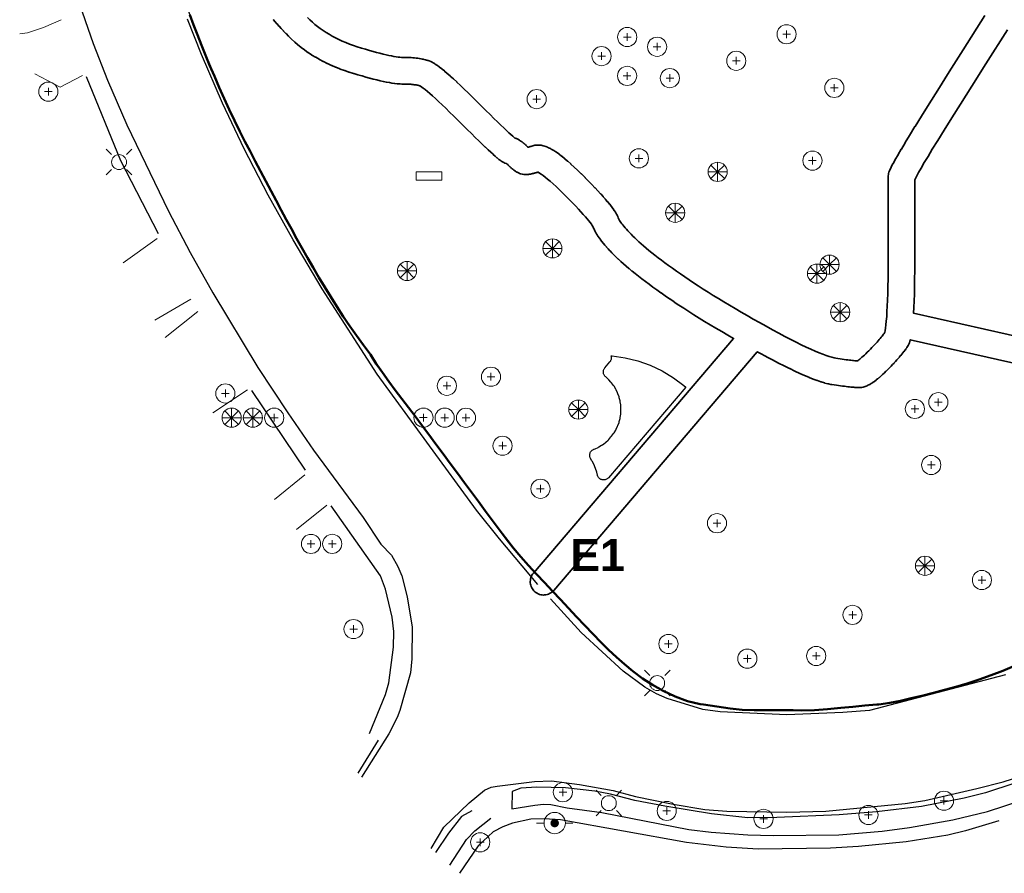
# Model space of a CAD drawing. Header units: metres. Extents: x -6552 to -6384, y 5654608 to 5654799.
# Tile 1 of 4: x -6541 to -6449, y 5654608 to 5654689. Entities that reach past the tile are written whole.
import ezdxf
from ezdxf.enums import TextEntityAlignment as Align

# ---------------------------------------------------------------- set-up
doc = ezdxf.new("R2010")
doc.units = ezdxf.units.M
doc.header["$LTSCALE"] = 0.5
doc.linetypes.add('PHANTOM', pattern=[22, 12, -2, 2, -2, 2, -2])
for name, color, linetype, lineweight in [('L-ANNO-TEXT', 2, 'Continuous', 18), ('L-HARD-PAVE', 8, 'Continuous', 35), ('L-PLNT-SHRB', 3, 'Continuous', 25), ('V-PROP-LINE', 7, 'PHANTOM', 50), ('V-ROAD-CURB', 7, 'Continuous', 25), ('V-ROAD-DW', 8, 'Continuous', 18), ('V-ROAD-SW', 8, 'Continuous', 25), ('V-SITE-FURN', 40, 'Continuous', 18), ('V-UTIL-ELEC', 1, 'Continuous', 18), ('V-UTIL-WATER', 4, 'Continuous', 18), ('V-VEG-TREE', 94, 'Continuous', 18)]:
    doc.layers.add(name, color=color, linetype=linetype, lineweight=lineweight)
doc.styles.add('BR-TITLE', font='arialbd.ttf')

# ---------------------------------------------------------------- blocks, each defined once
blk = doc.blocks.new('SITE-BENCH')
at = {"color": 0, "lineweight": -2}
blk.add_lwpolyline([(-1.5, -0.5), (1.5, -0.5), (1.5, 0.5), (-1.5, 0.5)], close=True, dxfattribs=at)
blk = doc.blocks.new('UTIL-HYDRANT')
at = {"lineweight": -2}
h = blk.add_hatch(color=0, dxfattribs=at)
h.dxf.hatch_style = 1
edge = h.paths.add_edge_path()
edge.add_arc((0, 0), 0.4, 0, 360)
at = {"color": 0, "lineweight": -2}
for p, q in [((-1, 0), (-1.7, 0)), ((1, 0), (1.7, 0))]:
    blk.add_line(p, q, dxfattribs=at)
blk.add_circle((0, 0), 1, dxfattribs=at)
blk = doc.blocks.new('UTIL-LIGHT')
at = {"color": 0, "lineweight": -2}
for p, q in [((-0.707, 0.707), (-1.202, 1.202)), ((0.707, 0.707), (1.202, 1.202)), ((-0.707, -0.707), (-1.202, -1.202)), ((0.707, -0.707), (1.202, -1.202))]:
    blk.add_line(p, q, dxfattribs=at)
blk.add_circle((0, 0), 0.7, dxfattribs=at)
blk = doc.blocks.new('VEG-TREE-DECID')
at = {"color": 0, "lineweight": -2}
for p, q in [((-0.6, 0), (0.6, 0)), ((0, -0.6), (0, 0.6))]:
    blk.add_line(p, q, dxfattribs=at)
blk.add_circle((0, 0), 1.5, dxfattribs=at)
blk = doc.blocks.new('VEG-TREE-CONIF')
at = {"color": 0, "lineweight": -2}
for q in [(-1.5, 0), (-1.06, 1.06), (-1.06, -1.06), (0, 1.5), (1.06, 1.06), (1.5, 0), (0, -1.5), (1.06, -1.06)]:
    blk.add_line((0, 0), q, dxfattribs=at)
blk.add_circle((0, 0), 1.5, dxfattribs=at)

msp = doc.modelspace()

# ---------------------------------------------------------------- linework, layer by layer
at = {"layer": 'L-HARD-PAVE'}
for points in [[(-6431.305, 5654652.594), (-6457.418, 5654658.486), (-6457.458, 5654658.346), (-6457.504, 5654658.214), (-6457.563, 5654658.072), (-6457.615, 5654657.96), (-6457.679, 5654657.853), (-6457.741, 5654657.76), (-6457.757, 5654657.736), (-6457.826, 5654657.639), (-6457.84, 5654657.618), (-6457.915, 5654657.516), (-6457.928, 5654657.498), (-6458.008, 5654657.393), (-6458.021, 5654657.376), (-6458.107, 5654657.267), (-6458.119, 5654657.252), (-6458.21, 5654657.139), (-6458.221, 5654657.126), (-6458.319, 5654657.008), (-6458.329, 5654656.996), (-6458.433, 5654656.875), (-6458.442, 5654656.864), (-6458.551, 5654656.739), (-6458.56, 5654656.729), (-6458.676, 5654656.601), (-6458.684, 5654656.591), (-6458.805, 5654656.459), (-6458.813, 5654656.45), (-6458.939, 5654656.313), (-6458.947, 5654656.306), (-6459.08, 5654656.165), (-6459.086, 5654656.158), (-6459.225, 5654656.013), (-6459.231, 5654656.007), (-6459.376, 5654655.858), (-6459.382, 5654655.852), (-6459.532, 5654655.7), (-6459.538, 5654655.694), (-6459.694, 5654655.538), (-6459.706, 5654655.526), (-6459.856, 5654655.38), (-6459.87, 5654655.367), (-6460.014, 5654655.231), (-6460.029, 5654655.217), (-6460.168, 5654655.09), (-6460.185, 5654655.074), (-6460.318, 5654654.957), (-6460.337, 5654654.94), (-6460.464, 5654654.833), (-6460.487, 5654654.814), (-6460.608, 5654654.716), (-6460.635, 5654654.696), (-6460.75, 5654654.608), (-6460.781, 5654654.584), (-6460.891, 5654654.506), (-6460.928, 5654654.48), (-6461.032, 5654654.412), (-6461.078, 5654654.383), (-6461.175, 5654654.325), (-6461.231, 5654654.293), (-6461.323, 5654654.244), (-6461.393, 5654654.21), (-6461.479, 5654654.171), (-6461.567, 5654654.135), (-6461.647, 5654654.105), (-6461.758, 5654654.07), (-6461.832, 5654654.051), (-6461.974, 5654654.022), (-6462.042, 5654654.013), (-6462.219, 5654654), (-6462.281, 5654654), (-6462.315, 5654654), (-6462.387, 5654654.002), (-6462.413, 5654654.003), (-6462.495, 5654654.007), (-6462.515, 5654654.008), (-6462.607, 5654654.014), (-6462.623, 5654654.015), (-6462.725, 5654654.023), (-6462.738, 5654654.024), (-6462.849, 5654654.034), (-6462.861, 5654654.035), (-6462.982, 5654654.047), (-6462.991, 5654654.048), (-6463.122, 5654654.061), (-6463.13, 5654654.062), (-6463.271, 5654654.078), (-6463.278, 5654654.079), (-6463.428, 5654654.096), (-6463.435, 5654654.097), (-6463.595, 5654654.117), (-6463.6, 5654654.117), (-6463.77, 5654654.139), (-6463.775, 5654654.139), (-6463.955, 5654654.163), (-6463.959, 5654654.163), (-6464.148, 5654654.189), (-6464.152, 5654654.189), (-6464.352, 5654654.217), (-6464.355, 5654654.217), (-6464.564, 5654654.246), (-6464.567, 5654654.247), (-6464.786, 5654654.278), (-6464.864, 5654654.292), (-6465.108, 5654654.343), (-6465.169, 5654654.357), (-6465.439, 5654654.427), (-6465.487, 5654654.441), (-6465.782, 5654654.531), (-6465.822, 5654654.544), (-6466.142, 5654654.653), (-6466.175, 5654654.665), (-6466.521, 5654654.794), (-6466.548, 5654654.804), (-6466.919, 5654654.953), (-6466.943, 5654654.962), (-6467.339, 5654655.13), (-6467.359, 5654655.139), (-6467.781, 5654655.326), (-6467.799, 5654655.334), (-6468.246, 5654655.541), (-6468.261, 5654655.549), (-6468.734, 5654655.775), (-6468.747, 5654655.782), (-6469.245, 5654656.028), (-6469.257, 5654656.034), (-6469.781, 5654656.299), (-6469.791, 5654656.305), (-6470.34, 5654656.59), (-6470.35, 5654656.595), (-6470.924, 5654656.9), (-6470.932, 5654656.904), (-6471.532, 5654657.229), (-6471.54, 5654657.233), (-6471.781, 5654657.366), (-6490.884, 5654634.961), (-6490.884, 5654634.961), (-6490.968, 5654634.871), (-6491.06, 5654634.791), (-6491.16, 5654634.72), (-6491.266, 5654634.658), (-6491.378, 5654634.608), (-6491.494, 5654634.569), (-6491.614, 5654634.541), (-6491.736, 5654634.526), (-6491.858, 5654634.522), (-6491.981, 5654634.53), (-6492.102, 5654634.551), (-6492.22, 5654634.583), (-6492.335, 5654634.626), (-6492.445, 5654634.681), (-6492.549, 5654634.746), (-6492.646, 5654634.821), (-6492.735, 5654634.905), (-6492.816, 5654634.997), (-6492.887, 5654635.097), (-6492.948, 5654635.203), (-6492.998, 5654635.315), (-6493.038, 5654635.431), (-6493.065, 5654635.551), (-6493.081, 5654635.673), (-6493.085, 5654635.795), (-6493.076, 5654635.918), (-6493.056, 5654636.039), (-6493.024, 5654636.157), (-6492.98, 5654636.272), (-6492.926, 5654636.382), (-6492.861, 5654636.486), (-6492.786, 5654636.583), (-6474.005, 5654658.611), (-6474.549, 5654658.924), (-6474.555, 5654658.928), (-6475.112, 5654659.252), (-6475.118, 5654659.255), (-6475.661, 5654659.576), (-6475.667, 5654659.579), (-6476.196, 5654659.896), (-6476.203, 5654659.9), (-6476.718, 5654660.212), (-6476.725, 5654660.216), (-6477.227, 5654660.525), (-6477.234, 5654660.529), (-6477.722, 5654660.834), (-6477.73, 5654660.839), (-6478.204, 5654661.139), (-6478.212, 5654661.144), (-6478.673, 5654661.441), (-6478.681, 5654661.447), (-6479.128, 5654661.74), (-6479.137, 5654661.745), (-6479.57, 5654662.034), (-6479.579, 5654662.04), (-6479.999, 5654662.325), (-6480.008, 5654662.332), (-6480.415, 5654662.613), (-6480.421, 5654662.617), (-6480.814, 5654662.893), (-6480.82, 5654662.897), (-6481.199, 5654663.167), (-6481.206, 5654663.172), (-6481.572, 5654663.436), (-6481.579, 5654663.441), (-6481.931, 5654663.699), (-6481.939, 5654663.705), (-6482.277, 5654663.957), (-6482.285, 5654663.963), (-6482.609, 5654664.209), (-6482.618, 5654664.216), (-6482.929, 5654664.457), (-6482.939, 5654664.464), (-6483.235, 5654664.699), (-6483.246, 5654664.707), (-6483.529, 5654664.935), (-6483.54, 5654664.945), (-6483.81, 5654665.167), (-6483.822, 5654665.177), (-6484.078, 5654665.394), (-6484.091, 5654665.405), (-6484.333, 5654665.616), (-6484.347, 5654665.628), (-6484.575, 5654665.833), (-6484.59, 5654665.847), (-6484.805, 5654666.046), (-6484.821, 5654666.062), (-6485.022, 5654666.255), (-6485.04, 5654666.272), (-6485.228, 5654666.46), (-6485.237, 5654666.47), (-6485.415, 5654666.651), (-6485.425, 5654666.662), (-6485.593, 5654666.838), (-6485.604, 5654666.849), (-6485.763, 5654667.019), (-6485.775, 5654667.032), (-6485.923, 5654667.197), (-6485.936, 5654667.211), (-6486.075, 5654667.369), (-6486.089, 5654667.386), (-6486.218, 5654667.538), (-6486.233, 5654667.557), (-6486.353, 5654667.703), (-6486.37, 5654667.725), (-6486.479, 5654667.865), (-6486.497, 5654667.89), (-6486.597, 5654668.025), (-6486.617, 5654668.053), (-6486.707, 5654668.182), (-6486.729, 5654668.215), (-6486.809, 5654668.338), (-6486.834, 5654668.376), (-6486.904, 5654668.494), (-6486.93, 5654668.54), (-6486.991, 5654668.651), (-6487.019, 5654668.706), (-6487.07, 5654668.811), (-6487.099, 5654668.878), (-6487.14, 5654668.977), (-6487.17, 5654669.058), (-6487.179, 5654669.085), (-6487.18, 5654669.086), (-6487.209, 5654669.138), (-6487.266, 5654669.227), (-6487.348, 5654669.345), (-6487.455, 5654669.487), (-6487.585, 5654669.651), (-6487.738, 5654669.836), (-6487.912, 5654670.039), (-6488.107, 5654670.26), (-6488.324, 5654670.499), (-6488.561, 5654670.755), (-6488.819, 5654671.029), (-6489.097, 5654671.318), (-6489.396, 5654671.624), (-6489.715, 5654671.947), (-6490.05, 5654672.283), (-6490.367, 5654672.592), (-6490.666, 5654672.876), (-6490.948, 5654673.136), (-6491.212, 5654673.37), (-6491.456, 5654673.578), (-6491.681, 5654673.761), (-6491.884, 5654673.917), (-6492.065, 5654674.046), (-6492.22, 5654674.147), (-6492.345, 5654674.22), (-6492.365, 5654674.23), (-6492.435, 5654674.208), (-6492.446, 5654674.205), (-6492.524, 5654674.182), (-6492.535, 5654674.178), (-6492.609, 5654674.157), (-6492.622, 5654674.153), (-6492.693, 5654674.133), (-6492.707, 5654674.13), (-6492.774, 5654674.112), (-6492.791, 5654674.108), (-6492.853, 5654674.092), (-6492.872, 5654674.087), (-6492.931, 5654674.074), (-6492.953, 5654674.069), (-6493.008, 5654674.057), (-6493.033, 5654674.052), (-6493.084, 5654674.042), (-6493.115, 5654674.037), (-6493.162, 5654674.029), (-6493.198, 5654674.023), (-6493.241, 5654674.017), (-6493.286, 5654674.012), (-6493.325, 5654674.008), (-6493.38, 5654674.004), (-6493.415, 5654674.002), (-6493.484, 5654674), (-6493.516, 5654674), (-6493.662, 5654674.009), (-6493.695, 5654674.012), (-6493.82, 5654674.034), (-6493.855, 5654674.041), (-6493.96, 5654674.07), (-6493.998, 5654674.081), (-6494.085, 5654674.113), (-6494.124, 5654674.128), (-6494.198, 5654674.16), (-6494.239, 5654674.18), (-6494.3, 5654674.211), (-6494.343, 5654674.235), (-6494.394, 5654674.264), (-6494.439, 5654674.292), (-6494.482, 5654674.319), (-6494.529, 5654674.351), (-6494.566, 5654674.376), (-6494.615, 5654674.411), (-6494.647, 5654674.435), (-6494.698, 5654674.474), (-6494.725, 5654674.496), (-6494.778, 5654674.539), (-6494.802, 5654674.559), (-6494.856, 5654674.606), (-6494.877, 5654674.624), (-6494.934, 5654674.675), (-6494.953, 5654674.692), (-6495.011, 5654674.746), (-6495.027, 5654674.762), (-6495.088, 5654674.82), (-6495.103, 5654674.835), (-6495.158, 5654674.89), (-6495.203, 5654674.934), (-6495.244, 5654674.972), (-6495.281, 5654675.005), (-6495.313, 5654675.033), (-6495.32, 5654675.039), (-6495.349, 5654675.045), (-6495.456, 5654675.08), (-6495.559, 5654675.124), (-6495.616, 5654675.152), (-6495.766, 5654675.237), (-6495.848, 5654675.292), (-6495.913, 5654675.339), (-6496.02, 5654675.421), (-6496.056, 5654675.449), (-6496.189, 5654675.559), (-6496.212, 5654675.578), (-6496.37, 5654675.714), (-6496.386, 5654675.728), (-6496.569, 5654675.892), (-6496.581, 5654675.902), (-6496.79, 5654676.094), (-6496.798, 5654676.102), (-6497.033, 5654676.321), (-6497.039, 5654676.327), (-6497.299, 5654676.573), (-6497.305, 5654676.578), (-6497.59, 5654676.852), (-6497.594, 5654676.856), (-6497.905, 5654677.157), (-6497.909, 5654677.16), (-6498.245, 5654677.489), (-6498.248, 5654677.492), (-6498.609, 5654677.847), (-6498.612, 5654677.85), (-6498.999, 5654678.233), (-6499.001, 5654678.235), (-6499.413, 5654678.645), (-6499.415, 5654678.647), (-6499.851, 5654679.083), (-6500.262, 5654679.49), (-6500.652, 5654679.872), (-6501.019, 5654680.228), (-6501.364, 5654680.558), (-6501.686, 5654680.861), (-6501.986, 5654681.138), (-6502.263, 5654681.388), (-6502.515, 5654681.611), (-6502.744, 5654681.807), (-6502.946, 5654681.974), (-6503.121, 5654682.111), (-6503.266, 5654682.218), (-6503.374, 5654682.292), (-6503.431, 5654682.326), (-6503.487, 5654682.343), (-6503.555, 5654682.361), (-6503.629, 5654682.379), (-6503.708, 5654682.396), (-6503.793, 5654682.412), (-6503.884, 5654682.427), (-6503.98, 5654682.441), (-6504.081, 5654682.454), (-6504.187, 5654682.465), (-6504.299, 5654682.475), (-6504.415, 5654682.483), (-6504.537, 5654682.49), (-6504.663, 5654682.495), (-6504.794, 5654682.498), (-6504.93, 5654682.5), (-6505.078, 5654682.5), (-6505.135, 5654682.501), (-6505.307, 5654682.509), (-6505.354, 5654682.512), (-6505.541, 5654682.528), (-6505.581, 5654682.532), (-6505.784, 5654682.555), (-6505.817, 5654682.559), (-6506.036, 5654682.591), (-6506.065, 5654682.595), (-6506.299, 5654682.634), (-6506.324, 5654682.639), (-6506.574, 5654682.685), (-6506.596, 5654682.69), (-6506.861, 5654682.744), (-6506.881, 5654682.749), (-6507.162, 5654682.811), (-6507.179, 5654682.815), (-6507.476, 5654682.885), (-6507.491, 5654682.889), (-6507.803, 5654682.967), (-6507.817, 5654682.97), (-6508.145, 5654683.056), (-6508.157, 5654683.06), (-6508.501, 5654683.153), (-6508.512, 5654683.156), (-6508.871, 5654683.258), (-6508.881, 5654683.261), (-6509.256, 5654683.37), (-6509.265, 5654683.373), (-6509.656, 5654683.49), (-6509.664, 5654683.493), (-6510.071, 5654683.618), (-6510.1, 5654683.627), (-6510.497, 5654683.76), (-6510.527, 5654683.771), (-6510.914, 5654683.911), (-6510.944, 5654683.923), (-6511.321, 5654684.071), (-6511.353, 5654684.084), (-6511.72, 5654684.24), (-6511.752, 5654684.255), (-6512.109, 5654684.419), (-6512.142, 5654684.434), (-6512.49, 5654684.606), (-6512.522, 5654684.623), (-6512.86, 5654684.803), (-6512.894, 5654684.821), (-6513.222, 5654685.008), (-6513.255, 5654685.028), (-6513.574, 5654685.224), (-6513.607, 5654685.245), (-6513.916, 5654685.448), (-6513.949, 5654685.471), (-6514.248, 5654685.682), (-6514.282, 5654685.706), (-6514.571, 5654685.925), (-6514.604, 5654685.951), (-6514.883, 5654686.178), (-6514.916, 5654686.205), (-6515.185, 5654686.44), (-6515.218, 5654686.469), (-6515.477, 5654686.711), (-6515.509, 5654686.741), (-6515.759, 5654686.991), (-6515.766, 5654686.998), (-6516.002, 5654687.239), (-6516.01, 5654687.247), (-6516.233, 5654687.477), (-6516.242, 5654687.486), (-6516.451, 5654687.707), (-6516.46, 5654687.717), (-6516.655, 5654687.928), (-6516.666, 5654687.94), (-6516.848, 5654688.141), (-6516.859, 5654688.154), (-6517.027, 5654688.345), (-6517.041, 5654688.361), (-6517.195, 5654688.542), (-6517.21, 5654688.56)], [(-6513.987, 5654688.755), (-6513.757, 5654688.524), (-6513.529, 5654688.312), (-6513.292, 5654688.106), (-6513.045, 5654687.906), (-6512.79, 5654687.712), (-6512.524, 5654687.525), (-6512.249, 5654687.344), (-6511.964, 5654687.169), (-6511.67, 5654687.001), (-6511.365, 5654686.839), (-6511.05, 5654686.683), (-6510.725, 5654686.534), (-6510.389, 5654686.391), (-6510.044, 5654686.255), (-6509.687, 5654686.126), (-6509.321, 5654686.003), (-6508.933, 5654685.884), (-6508.552, 5654685.769), (-6508.186, 5654685.662), (-6507.837, 5654685.564), (-6507.505, 5654685.473), (-6507.19, 5654685.391), (-6506.892, 5654685.316), (-6506.611, 5654685.25), (-6506.348, 5654685.191), (-6506.103, 5654685.141), (-6505.876, 5654685.098), (-6505.668, 5654685.064), (-6505.481, 5654685.037), (-6505.314, 5654685.017), (-6505.17, 5654685.005), (-6505.05, 5654685), (-6504.922, 5654685), (-6504.906, 5654685), (-6504.754, 5654684.998), (-6504.737, 5654684.998), (-6504.588, 5654684.994), (-6504.57, 5654684.993), (-6504.426, 5654684.987), (-6504.407, 5654684.986), (-6504.267, 5654684.979), (-6504.247, 5654684.977), (-6504.11, 5654684.968), (-6504.089, 5654684.966), (-6503.957, 5654684.954), (-6503.935, 5654684.952), (-6503.806, 5654684.938), (-6503.782, 5654684.936), (-6503.657, 5654684.92), (-6503.633, 5654684.917), (-6503.512, 5654684.899), (-6503.486, 5654684.895), (-6503.369, 5654684.876), (-6503.341, 5654684.871), (-6503.228, 5654684.849), (-6503.199, 5654684.843), (-6503.09, 5654684.82), (-6503.059, 5654684.813), (-6502.954, 5654684.788), (-6502.921, 5654684.779), (-6502.82, 5654684.752), (-6502.785, 5654684.742), (-6502.688, 5654684.713), (-6502.652, 5654684.701), (-6502.558, 5654684.67), (-6502.402, 5654684.606), (-6502.286, 5654684.55), (-6502.195, 5654684.5), (-6502.058, 5654684.418), (-6501.999, 5654684.38), (-6501.841, 5654684.272), (-6501.8, 5654684.244), (-6501.62, 5654684.111), (-6501.591, 5654684.088), (-6501.389, 5654683.93), (-6501.367, 5654683.912), (-6501.144, 5654683.728), (-6501.127, 5654683.713), (-6500.882, 5654683.504), (-6500.868, 5654683.492), (-6500.603, 5654683.258), (-6500.591, 5654683.247), (-6500.304, 5654682.987), (-6500.294, 5654682.979), (-6499.986, 5654682.693), (-6499.977, 5654682.686), (-6499.647, 5654682.375), (-6499.64, 5654682.369), (-6499.289, 5654682.033), (-6499.283, 5654682.027), (-6498.91, 5654681.665), (-6498.904, 5654681.66), (-6498.51, 5654681.274), (-6498.505, 5654681.269), (-6498.089, 5654680.857), (-6498.085, 5654680.853), (-6497.648, 5654680.416), (-6497.239, 5654680.008), (-6496.854, 5654679.628), (-6496.496, 5654679.275), (-6496.164, 5654678.951), (-6495.857, 5654678.654), (-6495.577, 5654678.385), (-6495.323, 5654678.145), (-6495.097, 5654677.933), (-6494.898, 5654677.751), (-6494.728, 5654677.599), (-6494.588, 5654677.479), (-6494.523, 5654677.425), (-6494.502, 5654677.419), (-6494.415, 5654677.387), (-6494.376, 5654677.372), (-6494.302, 5654677.34), (-6494.261, 5654677.32), (-6494.2, 5654677.289), (-6494.157, 5654677.265), (-6494.106, 5654677.236), (-6494.061, 5654677.208), (-6494.018, 5654677.181), (-6493.971, 5654677.149), (-6493.934, 5654677.124), (-6493.885, 5654677.089), (-6493.853, 5654677.065), (-6493.802, 5654677.026), (-6493.775, 5654677.004), (-6493.722, 5654676.961), (-6493.698, 5654676.941), (-6493.644, 5654676.894), (-6493.623, 5654676.876), (-6493.566, 5654676.825), (-6493.547, 5654676.808), (-6493.489, 5654676.754), (-6493.473, 5654676.738), (-6493.412, 5654676.68), (-6493.397, 5654676.665), (-6493.342, 5654676.61), (-6493.297, 5654676.566), (-6493.292, 5654676.562), (-6493.236, 5654676.578), (-6493.169, 5654676.598), (-6493.097, 5654676.62), (-6493.02, 5654676.645), (-6492.938, 5654676.672), (-6492.848, 5654676.701), (-6492.748, 5654676.73), (-6492.646, 5654676.751), (-6492.542, 5654676.762), (-6492.433, 5654676.77), (-6492.311, 5654676.773), (-6492.189, 5654676.764), (-6492.064, 5654676.748), (-6491.884, 5654676.712), (-6491.744, 5654676.673), (-6491.614, 5654676.629), (-6491.458, 5654676.567), (-6491.363, 5654676.524), (-6491.191, 5654676.438), (-6491.12, 5654676.4), (-6490.933, 5654676.291), (-6490.878, 5654676.257), (-6490.675, 5654676.124), (-6490.633, 5654676.095), (-6490.414, 5654675.939), (-6490.38, 5654675.914), (-6490.146, 5654675.734), (-6490.118, 5654675.712), (-6489.868, 5654675.509), (-6489.845, 5654675.49), (-6489.579, 5654675.264), (-6489.56, 5654675.247), (-6489.279, 5654674.997), (-6489.263, 5654674.982), (-6488.966, 5654674.708), (-6488.952, 5654674.695), (-6488.639, 5654674.398), (-6488.627, 5654674.387), (-6488.299, 5654674.066), (-6488.288, 5654674.056), (-6487.944, 5654673.712), (-6487.939, 5654673.707), (-6487.615, 5654673.379), (-6487.609, 5654673.373), (-6487.304, 5654673.06), (-6487.298, 5654673.053), (-6487.013, 5654672.757), (-6487.005, 5654672.749), (-6486.74, 5654672.468), (-6486.731, 5654672.459), (-6486.485, 5654672.193), (-6486.476, 5654672.183), (-6486.25, 5654671.933), (-6486.239, 5654671.921), (-6486.032, 5654671.687), (-6486.02, 5654671.673), (-6485.832, 5654671.454), (-6485.818, 5654671.437), (-6485.65, 5654671.234), (-6485.633, 5654671.213), (-6485.485, 5654671.026), (-6485.465, 5654671), (-6485.336, 5654670.828), (-6485.312, 5654670.795), (-6485.203, 5654670.639), (-6485.173, 5654670.595), (-6485.083, 5654670.454), (-6485.047, 5654670.394), (-6484.977, 5654670.269), (-6484.933, 5654670.183), (-6484.882, 5654670.073), (-6484.83, 5654669.942), (-6484.812, 5654669.889), (-6484.801, 5654669.863), (-6484.78, 5654669.818), (-6484.747, 5654669.757), (-6484.702, 5654669.682), (-6484.645, 5654669.595), (-6484.576, 5654669.497), (-6484.496, 5654669.388), (-6484.404, 5654669.27), (-6484.302, 5654669.144), (-6484.188, 5654669.009), (-6484.063, 5654668.867), (-6483.927, 5654668.716), (-6483.78, 5654668.559), (-6483.623, 5654668.394), (-6483.455, 5654668.223), (-6483.281, 5654668.049), (-6483.097, 5654667.872), (-6482.898, 5654667.687), (-6482.684, 5654667.495), (-6482.455, 5654667.296), (-6482.212, 5654667.09), (-6481.954, 5654666.876), (-6481.681, 5654666.657), (-6481.394, 5654666.43), (-6481.093, 5654666.197), (-6480.778, 5654665.958), (-6480.448, 5654665.712), (-6480.104, 5654665.46), (-6479.746, 5654665.202), (-6479.374, 5654664.937), (-6478.988, 5654664.666), (-6478.59, 5654664.39), (-6478.179, 5654664.111), (-6477.754, 5654663.828), (-6477.315, 5654663.54), (-6476.862, 5654663.249), (-6476.395, 5654662.953), (-6475.914, 5654662.653), (-6475.419, 5654662.348), (-6474.91, 5654662.04), (-6474.387, 5654661.727), (-6473.85, 5654661.41), (-6473.3, 5654661.09), (-6472.735, 5654660.765), (-6472.156, 5654660.436), (-6471.564, 5654660.103), (-6470.958, 5654659.766), (-6470.339, 5654659.426), (-6469.748, 5654659.106), (-6469.183, 5654658.806), (-6468.644, 5654658.526), (-6468.132, 5654658.266), (-6467.646, 5654658.026), (-6467.188, 5654657.807), (-6466.757, 5654657.607), (-6466.354, 5654657.428), (-6465.979, 5654657.269), (-6465.633, 5654657.131), (-6465.318, 5654657.013), (-6465.034, 5654656.916), (-6464.783, 5654656.84), (-6464.568, 5654656.784), (-6464.393, 5654656.747), (-6464.215, 5654656.722), (-6464.01, 5654656.693), (-6463.814, 5654656.666), (-6463.629, 5654656.642), (-6463.454, 5654656.619), (-6463.289, 5654656.598), (-6463.135, 5654656.579), (-6462.991, 5654656.562), (-6462.858, 5654656.547), (-6462.736, 5654656.535), (-6462.625, 5654656.524), (-6462.526, 5654656.515), (-6462.44, 5654656.509), (-6462.399, 5654656.506), (-6462.387, 5654656.513), (-6462.325, 5654656.554), (-6462.25, 5654656.607), (-6462.164, 5654656.673), (-6462.068, 5654656.751), (-6461.962, 5654656.84), (-6461.847, 5654656.941), (-6461.725, 5654657.054), (-6461.594, 5654657.177), (-6461.456, 5654657.312), (-6461.309, 5654657.459), (-6461.164, 5654657.606), (-6461.026, 5654657.748), (-6460.894, 5654657.885), (-6460.768, 5654658.018), (-6460.648, 5654658.147), (-6460.535, 5654658.271), (-6460.429, 5654658.391), (-6460.328, 5654658.505), (-6460.235, 5654658.615), (-6460.147, 5654658.719), (-6460.067, 5654658.819), (-6459.993, 5654658.913), (-6459.926, 5654659.001), (-6459.866, 5654659.083), (-6459.835, 5654659.127), (-6459.819, 5654659.182), (-6459.784, 5654659.351), (-6459.745, 5654659.589), (-6459.707, 5654659.89), (-6459.671, 5654660.248), (-6459.637, 5654660.661), (-6459.607, 5654661.127), (-6459.581, 5654661.645), (-6459.558, 5654662.214), (-6459.539, 5654662.834), (-6459.523, 5654663.505), (-6459.512, 5654664.225), (-6459.504, 5654664.996), (-6459.5, 5654665.815), (-6459.5, 5654673.781), (-6459.495, 5654673.891), (-6459.481, 5654674), (-6459.457, 5654674.107), (-6459.424, 5654674.211), (-6459.373, 5654674.35), (-6459.329, 5654674.454), (-6459.228, 5654674.669), (-6459.205, 5654674.714), (-6459.053, 5654675.006), (-6459.039, 5654675.031), (-6458.836, 5654675.398), (-6458.827, 5654675.414), (-6458.573, 5654675.858), (-6458.567, 5654675.869), (-6458.262, 5654676.388), (-6458.257, 5654676.396), (-6457.902, 5654676.992), (-6457.898, 5654676.998), (-6457.492, 5654677.67), (-6457.487, 5654677.677), (-6456.98, 5654678.505), (-6456.977, 5654678.51), (-6456.368, 5654679.494), (-6456.366, 5654679.497), (-6455.655, 5654680.638), (-6455.653, 5654680.64), (-6454.841, 5654681.937), (-6454.839, 5654681.94), (-6453.773, 5654683.633), (-6453.772, 5654683.634), (-6452.451, 5654685.724), (-6452.451, 5654685.725), (-6450.419, 5654688.933)], [(-6448.307, 5654687.595), (-6450.338, 5654684.388), (-6451.658, 5654682.3), (-6452.723, 5654680.609), (-6453.534, 5654679.314), (-6454.243, 5654678.176), (-6454.85, 5654677.196), (-6455.354, 5654676.373), (-6455.757, 5654675.708), (-6456.108, 5654675.119), (-6456.407, 5654674.61), (-6456.653, 5654674.18), (-6456.845, 5654673.833), (-6456.978, 5654673.578), (-6457, 5654673.532), (-6457, 5654665.812), (-6457, 5654665.807), (-6457.004, 5654664.98), (-6457.004, 5654664.974), (-6457.012, 5654664.196), (-6457.012, 5654664.189), (-6457.024, 5654663.46), (-6457.024, 5654663.452), (-6457.039, 5654662.772), (-6457.04, 5654662.762), (-6457.059, 5654662.131), (-6457.06, 5654662.12), (-6457.083, 5654661.538), (-6457.084, 5654661.524), (-6457.111, 5654660.991), (-6457.112, 5654660.98), (-6430.475, 5654654.969)]]:
    msp.add_lwpolyline(points, dxfattribs=at)
at = {"layer": 'L-PLNT-SHRB'}
msp.add_lwpolyline([(-6485.745, 5654645.535), (-6485.786, 5654645.492), (-6485.831, 5654645.452), (-6485.88, 5654645.418), (-6485.931, 5654645.388), (-6485.986, 5654645.364), (-6486.043, 5654645.346), (-6486.101, 5654645.333), (-6486.16, 5654645.326), (-6486.22, 5654645.325), (-6486.28, 5654645.329), (-6486.338, 5654645.34), (-6486.396, 5654645.357), (-6486.451, 5654645.379), (-6486.504, 5654645.406), (-6486.554, 5654645.439), (-6486.601, 5654645.476), (-6486.643, 5654645.518), (-6486.681, 5654645.564), (-6486.715, 5654645.614), (-6486.743, 5654645.666), (-6486.766, 5654645.721), (-6486.783, 5654645.778), (-6486.852, 5654646.053), (-6486.878, 5654646.137), (-6487.03, 5654646.562), (-6487.064, 5654646.644), (-6487.257, 5654647.052), (-6487.298, 5654647.13), (-6487.423, 5654647.338), (-6487.451, 5654647.39), (-6487.473, 5654647.444), (-6487.49, 5654647.5), (-6487.502, 5654647.558), (-6487.508, 5654647.617), (-6487.508, 5654647.676), (-6487.502, 5654647.734), (-6487.49, 5654647.792), (-6487.473, 5654647.848), (-6487.451, 5654647.903), (-6487.423, 5654647.955), (-6487.39, 5654648.004), (-6487.353, 5654648.049), (-6487.311, 5654648.091), (-6487.266, 5654648.128), (-6487.217, 5654648.161), (-6487.165, 5654648.189), (-6487.11, 5654648.211), (-6487.081, 5654648.222), (-6486.999, 5654648.255), (-6486.724, 5654648.385), (-6486.646, 5654648.427), (-6486.386, 5654648.583), (-6486.312, 5654648.632), (-6486.068, 5654648.814), (-6486, 5654648.87), (-6485.774, 5654649.074), (-6485.712, 5654649.136), (-6485.508, 5654649.362), (-6485.452, 5654649.43), (-6485.27, 5654649.674), (-6485.221, 5654649.748), (-6485.065, 5654650.008), (-6485.023, 5654650.086), (-6484.893, 5654650.361), (-6484.86, 5654650.443), (-6484.757, 5654650.729), (-6484.731, 5654650.814), (-6484.658, 5654651.109), (-6484.64, 5654651.195), (-6484.596, 5654651.496), (-6484.587, 5654651.584), (-6484.572, 5654651.888), (-6484.572, 5654651.976), (-6484.587, 5654652.28), (-6484.596, 5654652.368), (-6484.64, 5654652.669), (-6484.658, 5654652.755), (-6484.731, 5654653.05), (-6484.757, 5654653.135), (-6484.86, 5654653.421), (-6484.893, 5654653.503), (-6485.023, 5654653.778), (-6485.065, 5654653.856), (-6485.221, 5654654.116), (-6485.27, 5654654.19), (-6485.452, 5654654.434), (-6485.508, 5654654.502), (-6485.712, 5654654.728), (-6485.774, 5654654.79), (-6486, 5654654.994), (-6486.006, 5654654.999), (-6486.05, 5654655.039), (-6486.09, 5654655.083), (-6486.125, 5654655.131), (-6486.155, 5654655.183), (-6486.181, 5654655.237), (-6486.2, 5654655.293), (-6486.214, 5654655.351), (-6486.223, 5654655.41), (-6486.225, 5654655.469), (-6486.221, 5654655.529), (-6486.212, 5654655.588), (-6486.197, 5654655.645), (-6486.176, 5654655.701), (-6486.149, 5654655.754), (-6486.118, 5654655.805), (-6486.082, 5654655.852), (-6485.609, 5654656.406), (-6485.565, 5654656.464), (-6485.534, 5654656.513), (-6485.508, 5654656.565), (-6485.487, 5654656.62), (-6485.472, 5654656.676), (-6485.462, 5654656.733), (-6485.457, 5654656.791), (-6485.459, 5654656.849), (-6485.466, 5654656.907), (-6485.478, 5654656.964), (-6485.486, 5654656.987), (-6485.397, 5654656.983), (-6484.179, 5654656.802), (-6482.985, 5654656.503), (-6481.827, 5654656.088), (-6480.714, 5654655.562), (-6479.658, 5654654.929), (-6478.67, 5654654.196), (-6478.495, 5654654.038), (-6485.745, 5654645.535)], close=True, dxfattribs=at)
at = {"layer": 'V-PROP-LINE'}
msp.add_lwpolyline([(-6447.631, 5654627.863), (-6448.728, 5654627.406), (-6449.837, 5654626.983), (-6450.957, 5654626.59), (-6452.088, 5654626.224), (-6453.14, 5654625.908), (-6454.197, 5654625.612), (-6455.258, 5654625.334), (-6456.326, 5654625.07), (-6457.328, 5654624.824), (-6458.333, 5654624.588), (-6459.343, 5654624.39), (-6460.363, 5654624.255), (-6460.572, 5654624.236), (-6461.695, 5654624.134), (-6462.818, 5654624.032), (-6463.941, 5654623.93), (-6465.18, 5654623.815), (-6466.42, 5654623.722), (-6467.663, 5654623.69), (-6468.409, 5654623.697), (-6469.675, 5654623.709), (-6470.941, 5654623.72), (-6472.073, 5654623.724), (-6473.205, 5654623.751), (-6474.328, 5654623.86), (-6475.575, 5654624.048), (-6476.822, 5654624.236), (-6477.147, 5654624.285), (-6478.336, 5654624.566), (-6479.486, 5654625.004), (-6480.61, 5654625.539), (-6481.609, 5654626.084), (-6482.557, 5654626.691), (-6483.458, 5654627.373), (-6484.232, 5654628.023), (-6484.99, 5654628.683), (-6485.728, 5654629.364), (-6486.441, 5654630.071), (-6487.21, 5654630.87), (-6487.976, 5654631.671), (-6488.739, 5654632.474), (-6489.5, 5654633.279), (-6490.257, 5654634.087), (-6491.013, 5654634.898), (-6491.761, 5654635.694), (-6492.514, 5654636.486), (-6493.258, 5654637.285), (-6493.982, 5654638.101), (-6494.675, 5654638.945), (-6495.342, 5654639.809), (-6496.002, 5654640.677), (-6496.657, 5654641.55), (-6497.308, 5654642.425), (-6497.956, 5654643.302), (-6498.604, 5654644.179), (-6499.252, 5654645.057), (-6499.923, 5654645.964), (-6500.595, 5654646.872), (-6501.266, 5654647.78), (-6501.938, 5654648.688), (-6502.609, 5654649.596), (-6503.28, 5654650.504), (-6503.891, 5654651.321), (-6504.511, 5654652.132), (-6505.133, 5654652.943), (-6505.752, 5654653.755), (-6506.362, 5654654.573), (-6506.958, 5654655.401), (-6507.535, 5654656.242), (-6508.087, 5654657.099), (-6508.743, 5654657.984), (-6509.388, 5654658.876), (-6510.019, 5654659.777), (-6510.635, 5654660.688), (-6511.235, 5654661.612), (-6511.805, 5654662.518), (-6512.369, 5654663.428), (-6512.924, 5654664.342), (-6513.47, 5654665.261), (-6514.004, 5654666.187), (-6514.527, 5654667.12), (-6515.014, 5654668.006), (-6515.498, 5654668.894), (-6515.98, 5654669.782), (-6516.46, 5654670.671), (-6516.938, 5654671.562), (-6517.415, 5654672.453), (-6517.911, 5654673.384), (-6518.404, 5654674.316), (-6518.895, 5654675.248), (-6519.383, 5654676.183), (-6519.867, 5654677.119), (-6520.348, 5654678.058), (-6520.855, 5654679.078), (-6521.344, 5654680.107), (-6521.818, 5654681.142), (-6522.279, 5654682.183), (-6522.73, 5654683.229), (-6523.173, 5654684.28), (-6523.562, 5654685.219), (-6523.943, 5654686.161), (-6524.317, 5654687.105), (-6524.684, 5654688.052), (-6525.044, 5654689.002)], dxfattribs=at)
at = {"layer": 'V-ROAD-CURB'}
for points in [[(-6535.647, 5654690.747), (-6534.09, 5654686.3), (-6532.762, 5654682.879), (-6530.954, 5654678.673), (-6527.032, 5654670.551), (-6525.005, 5654666.696), (-6522.882, 5654662.892), (-6518.645, 5654655.873), (-6515.85, 5654651.621), (-6513.424, 5654648.118), (-6508.77, 5654641.811), (-6507.096, 5654639.294), (-6506.116, 5654638.249), (-6505.506, 5654637.189), (-6505.142, 5654636.311), (-6504.643, 5654634.359), (-6504.166, 5654631.494), (-6504.187, 5654628.528), (-6504.333, 5654627.222), (-6505.314, 5654623.666), (-6505.564, 5654623.011), (-6506.37, 5654621.484), (-6508.908, 5654617.424)], [(-6492.366, 5654635.511), (-6495.978, 5654639.806), (-6498.127, 5654642.491), (-6502.782, 5654648.875), (-6507.438, 5654655.259), (-6512.6, 5654663.276), (-6515.343, 5654667.874), (-6517.687, 5654672.076), (-6519.939, 5654676.425), (-6521.962, 5654680.697), (-6523.931, 5654685.273), (-6525.251, 5654688.584)], [(-6514.325, 5654666.762), (-6512.291, 5654663.291), (-6510.195, 5654660.039)], [(-6448.47, 5654627.03), (-6461.253, 5654623.693), (-6463.754, 5654623.504), (-6468.994, 5654623.274), (-6475.249, 5654623.553), (-6476.9, 5654623.775), (-6480.248, 5654624.819), (-6481.233, 5654625.249), (-6482.34, 5654625.862), (-6484.355, 5654627.364), (-6488.301, 5654630.996), (-6491.19, 5654634.149)], [(-6502.383, 5654610.724), (-6501.203, 5654612.709), (-6498.821, 5654615.016), (-6497.381, 5654616.206), (-6496.75, 5654616.47), (-6496.18, 5654616.581), (-6492.673, 5654617.016), (-6491.093, 5654617.061), (-6488.457, 5654616.719), (-6485.298, 5654616.178), (-6483.219, 5654615.595), (-6479.678, 5654614.895), (-6476.702, 5654614.395), (-6474.644, 5654614.227), (-6469.011, 5654614.125), (-6465.355, 5654614.231), (-6457.915, 5654614.93), (-6456.048, 5654615.228), (-6451.17, 5654616.346), (-6448.702, 5654616.989), (-6446.864, 5654617.563)], [(-6494.82, 5654614.431), (-6492.661, 5654614.796), (-6491.847, 5654614.884), (-6491.167, 5654614.844), (-6489.631, 5654614.549), (-6486.36, 5654614.11), (-6478.211, 5654612.515), (-6476.111, 5654612.25), (-6472.655, 5654612.007), (-6470.28, 5654611.94), (-6464.124, 5654612.016), (-6460.07, 5654612.352), (-6457.493, 5654612.705), (-6453.442, 5654613.424), (-6450.185, 5654614.207), (-6446.919, 5654615.251)], [(-6500.643, 5654609.165), (-6499.072, 5654611.553), (-6498.278, 5654612.371), (-6496.782, 5654613.556)]]:
    msp.add_lwpolyline(points, dxfattribs=at)
at = {"layer": 'V-ROAD-DW'}
for points in [[(-6541, 5654687.226), (-6540.266, 5654687.315), (-6538.78, 5654687.82), (-6537.114, 5654688.528)], [(-6535.101, 5654683.293), (-6537.216, 5654682.197), (-6539.585, 5654683.449)], [(-6531.299, 5654665.716), (-6528.085, 5654668.008)], [(-6524.949, 5654662.311), (-6528.326, 5654660.329)], [(-6527.357, 5654658.714), (-6524.276, 5654661.142)], [(-6519.631, 5654653.8), (-6522.871, 5654651.634)], [(-6517.075, 5654643.483), (-6514.245, 5654645.813)], [(-6512.175, 5654642.963), (-6515.02, 5654640.686)]]:
    msp.add_lwpolyline(points, dxfattribs=at)
at = {"layer": 'V-ROAD-SW'}
for points in [[(-6534.139, 5654727.664), (-6533.646, 5654723.329), (-6533.112, 5654719.724), (-6531.577, 5654711.554), (-6530.604, 5654707.415), (-6529.162, 5654701.793), (-6527.262, 5654695.295), (-6525.29, 5654689.659), (-6524.308, 5654687.085), (-6521.8, 5654681.097), (-6519.483, 5654676.376), (-6516.912, 5654671.564), (-6514.32, 5654666.763)], [(-6527.98, 5654668.44), (-6531.494, 5654675.28), (-6534.72, 5654683.163)], [(-6510.195, 5654660.043), (-6505.978, 5654654.058), (-6501.119, 5654647.532), (-6496.249, 5654641.008), (-6494.667, 5654638.938), (-6493.19, 5654637.208)], [(-6514.192, 5654646.247), (-6519.211, 5654653.717)], [(-6508.171, 5654621.52), (-6506.664, 5654625.177), (-6506.342, 5654626.271), (-6505.922, 5654629.619), (-6505.901, 5654631.108), (-6506.058, 5654632.454), (-6506.658, 5654635.058), (-6507.125, 5654636.316), (-6511.769, 5654642.905)], [(-6491.267, 5654635.155), (-6485.977, 5654629.601), (-6483.402, 5654627.323), (-6482.184, 5654626.445), (-6481.094, 5654625.797), (-6479.763, 5654625.122), (-6478.382, 5654624.576), (-6477.226, 5654624.303), (-6473.578, 5654623.77), (-6467.55, 5654623.684), (-6465.63, 5654623.77), (-6460.576, 5654624.234), (-6458.083, 5654624.644), (-6454.29, 5654625.583), (-6451.302, 5654626.472), (-6448.124, 5654627.654)], [(-6509.231, 5654617.785), (-6507.327, 5654620.901)], [(-6447.598, 5654616.853), (-6450.358, 5654615.942), (-6452.374, 5654615.446), (-6456.375, 5654614.67), (-6460.578, 5654614.156), (-6464.111, 5654613.885), (-6469.953, 5654613.621), (-6472.682, 5654613.613), (-6476.082, 5654613.979), (-6480.455, 5654614.702), (-6483.267, 5654615.221), (-6485.54, 5654615.808), (-6487.023, 5654616.103), (-6489.791, 5654616.407), (-6492.465, 5654616.478), (-6493.978, 5654616.377), (-6494.773, 5654616.077), (-6494.821, 5654614.431)], [(-6498.565, 5654614.269), (-6499.543, 5654613.729), (-6500.772, 5654612.162), (-6501.985, 5654610.346)], [(-6449.105, 5654613.327), (-6452.243, 5654612.375), (-6453.889, 5654611.966), (-6457.798, 5654611.338), (-6462.285, 5654610.897), (-6464.92, 5654610.745), (-6471.683, 5654610.666), (-6474.69, 5654610.832), (-6478.431, 5654611.277), (-6484.34, 5654612.35), (-6490.244, 5654613.408), (-6491.794, 5654613.494), (-6493.029, 5654613.464), (-6494.762, 5654613.11), (-6495.663, 5654612.765), (-6496.558, 5654612.275), (-6497.983, 5654610.965), (-6499.724, 5654608.39)]]:
    msp.add_lwpolyline(points, dxfattribs=at)

# ---------------------------------------------------------------- block references
at = {"layer": 'V-SITE-FURN', "xscale": 0.8, "yscale": 0.8}
msp.add_blockref('SITE-BENCH', (-6502.583, 5654673.866), dxfattribs=at)
at = {"layer": 'V-UTIL-ELEC'}
for p in [(-6531.676, 5654675.17), (-6481.172, 5654626.249), (-6485.712, 5654614.98)]:
    msp.add_blockref('UTIL-LIGHT', p, dxfattribs=at)
at = {"layer": 'V-UTIL-WATER'}
msp.add_blockref('UTIL-HYDRANT', (-6490.792, 5654613.106), dxfattribs=at)
at = {"layer": 'V-VEG-TREE', "xscale": 0.6, "yscale": 0.6}
for name, p in [('VEG-TREE-DECID', (-6483.985, 5654686.913)), ('VEG-TREE-DECID', (-6469.029, 5654687.174)), ('VEG-TREE-DECID', (-6481.182, 5654685.999)), ('VEG-TREE-DECID', (-6486.392, 5654685.122)), ('VEG-TREE-DECID', (-6473.753, 5654684.684)), ('VEG-TREE-DECID', (-6483.996, 5654683.264)), ('VEG-TREE-DECID', (-6479.984, 5654683.059)), ('VEG-TREE-DECID', (-6464.549, 5654682.14)), ('VEG-TREE-DECID', (-6538.308, 5654681.787)), ('VEG-TREE-DECID', (-6492.488, 5654681.08)), ('VEG-TREE-DECID', (-6482.888, 5654675.522)), ('VEG-TREE-DECID', (-6466.599, 5654675.31)), ('VEG-TREE-CONIF', (-6475.498, 5654674.251)), ('VEG-TREE-CONIF', (-6479.479, 5654670.409)), ('VEG-TREE-CONIF', (-6491.007, 5654667.066)), ('VEG-TREE-CONIF', (-6464.997, 5654665.542)), ('VEG-TREE-CONIF', (-6504.647, 5654664.95)), ('VEG-TREE-CONIF', (-6466.18, 5654664.7)), ('VEG-TREE-CONIF', (-6463.997, 5654661.076)), ('VEG-TREE-DECID', (-6496.77, 5654655.017)), ('VEG-TREE-DECID', (-6521.698, 5654653.445)), ('VEG-TREE-DECID', (-6500.908, 5654654.169)), ('VEG-TREE-DECID', (-6454.792, 5654652.625)), ('VEG-TREE-CONIF', (-6488.57, 5654651.932)), ('VEG-TREE-DECID', (-6456.986, 5654651.993)), ('VEG-TREE-CONIF', (-6521.112, 5654651.172)), ('VEG-TREE-CONIF', (-6519.115, 5654651.17)), ('VEG-TREE-DECID', (-6517.116, 5654651.169)), ('VEG-TREE-DECID', (-6503.11, 5654651.178)), ('VEG-TREE-DECID', (-6501.117, 5654651.171)), ('VEG-TREE-DECID', (-6499.117, 5654651.163)), ('VEG-TREE-DECID', (-6495.687, 5654648.538)), ('VEG-TREE-DECID', (-6455.457, 5654646.731)), ('VEG-TREE-DECID', (-6492.126, 5654644.499)), ('VEG-TREE-DECID', (-6475.558, 5654641.262)), ('VEG-TREE-DECID', (-6513.666, 5654639.318)), ('VEG-TREE-DECID', (-6511.668, 5654639.323)), ('VEG-TREE-CONIF', (-6456.041, 5654637.263)), ('VEG-TREE-DECID', (-6450.698, 5654635.928)), ('VEG-TREE-DECID', (-6462.839, 5654632.656)), ('VEG-TREE-DECID', (-6509.667, 5654631.324)), ('VEG-TREE-DECID', (-6480.118, 5654629.925)), ('VEG-TREE-DECID', (-6472.713, 5654628.545)), ('VEG-TREE-DECID', (-6466.246, 5654628.799)), ('VEG-TREE-DECID', (-6490.021, 5654616.008)), ('VEG-TREE-DECID', (-6454.26, 5654615.205)), ('VEG-TREE-DECID', (-6480.277, 5654614.248)), ('VEG-TREE-DECID', (-6461.351, 5654613.869)), ('VEG-TREE-DECID', (-6471.191, 5654613.5)), ('VEG-TREE-DECID', (-6497.779, 5654611.3))]:
    msp.add_blockref(name, p, dxfattribs=at)

# ---------------------------------------------------------------- texts
at = {"layer": 'L-ANNO-TEXT', "style": 'BR-TITLE'}
msp.add_text('E1', height=3, dxfattribs=at).set_placement((-6489.335, 5654638.272), align=Align.MIDDLE_LEFT)

doc.saveas('drawing.dxf')
